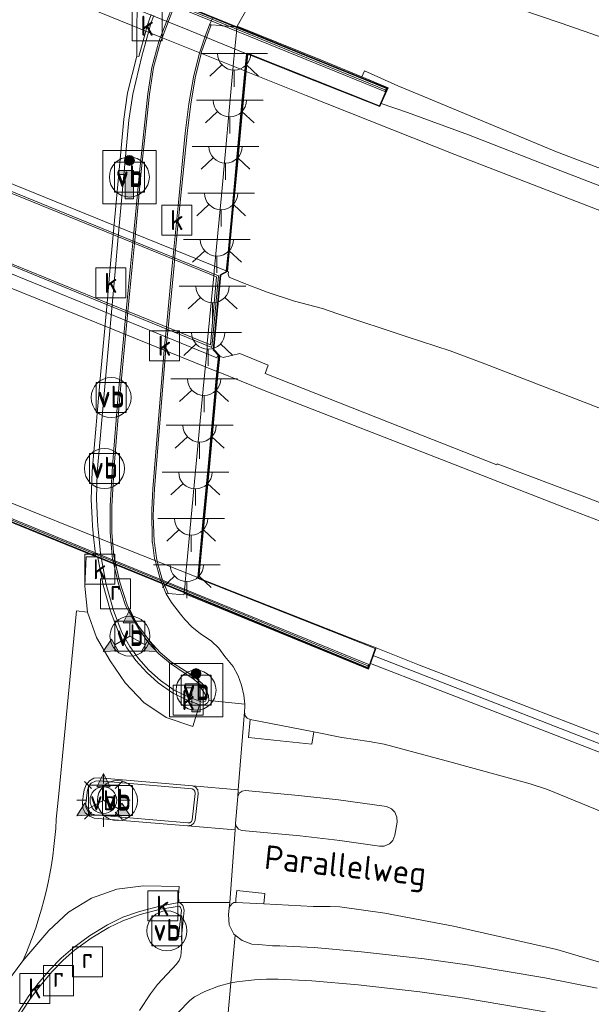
# Model space of a CAD drawing. Header units: metres. Extents: x 153919 to 160124, y 449312 to 452850.
# Tile 44 of 81: x 156067 to 156110, y 451778 to 451852. Entities that reach past the tile are written whole.
import ezdxf
from ezdxf.enums import TextEntityAlignment as Align

# ---------------------------------------------------------------- set-up
doc = ezdxf.new("R2010")
doc.units = ezdxf.units.M
for name, color, linetype, lineweight in [('B-WE-GK-BESCHOEIING_DAMWAND-G', 130, 'GK-BESCHOEIING', 18), ('B-WE-GR-GRAS-GV', 60, 'Continuous', 13), ('B-WE-GR-GROENVOORZIENING-GV', 80, 'Continuous', 18), ('B-WE-GW-TALUD_KRUIN-G', 90, 'Continuous', 18), ('B-WE-IE-MEUBILAIR_WEGMEUBILAIR-GV', 7, 'Continuous', 18), ('B-WE-IE-MEUBILAIR_WEGMEUBILAIR-S', 7, 'Continuous', 25), ('B-WE-IE-MEUBILAIR_WEGMEUBILAIR_VERKEERSBORD-S', 7, 'Continuous', 25), ('B-WE-IE-TERREINAFSCHEIDING_KUNSTMATIG_MUUR-G', 90, 'IE-TERREINAFSCHEIDING-KUNSTMATIG-DICHT', 18), ('B-WE-IE-TERREINAFSCHEIDING_KUNSTMATIG_MUUR-GV', 90, 'Continuous', 18), ('B-WE-KL-ET_LS_OV_LICHTMAST-S', 190, 'Continuous', 25), ('B-WE-KL-ET_LS_OV_LICHTPUNT-S', 190, 'Continuous', 25), ('B-WE-KW-KUNSTWERK-GV', 170, 'Continuous', 18), ('B-WE-OG-TOPOGRAFIE-T18', 7, 'Continuous', 18), ('B-WE-OG-WEG-GV', 7, 'Continuous', 18), ('B-WE-RI-GWA_KOLK-S', 30, 'Continuous', 25), ('B-WE-RI-GWA_RIOOLPUT-S', 30, 'Continuous', 25), ('B-WE-VH-VERHARDING_ASFALT-GV', 252, 'Continuous', 18), ('B-WE-VH-VERHARDING_BETONSTRAATSTEEN-GV', 252, 'Continuous', 18), ('B-WE-VH-VERHARDING_GESLOTEN-GV', 252, 'Continuous', 18), ('B-WE-VH-VERHARDING_OPEN-GV', 252, 'Continuous', 18), ('B-WE-VH-VERHARDING_SIERBESTRATING-GV', 252, 'Continuous', 18)]:
    doc.layers.add(name, color=color, linetype=linetype, lineweight=lineweight)
doc.styles.add('NLCS-ISO', font='NLCS-ISO.ttf')
doc.styles.add('NLCS-ISO-M1000-T18', font='NLCS-ISO.ttf', dxfattribs={"height": 1.8})
doc.linetypes.add('GK-BESCHOEIING', pattern='A,30,-5,[1,NLCS.SHX,S=1,R=0,X=0,Y=0],-5', length=40)
doc.linetypes.add('IE-TERREINAFSCHEIDING-KUNSTMATIG-DICHT', pattern='A,8,-1,[82,NLCS.SHX,S=0.75,R=90,X=0,Y=0],-1', length=10)

# ---------------------------------------------------------------- blocks, each defined once
blk = doc.blocks.new('SIE-WEG_VERKEERSBORD_INFORMATIE-SO')
at = {"linetype": 'ByBlock', "lineweight": 18}
h = blk.add_hatch(color=0, dxfattribs=at)
h.dxf.hatch_style = 1
edge = h.paths.add_edge_path()
edge.add_arc((0, 1.247), 0.373, 0, 360)
h = blk.add_hatch(color=0, dxfattribs=at)
h.dxf.hatch_style = 1
h.paths.add_polyline_path([(0.316, 0.489), (-0.823, 0.489), (-0.823, 0.194), (-0.316, 0.194), (-0.316, -1.62), (0.316, -1.62)])
at = {"color": 0, "linetype": 'ByBlock', "lineweight": 18}
for points in [[(-2, -2), (2, -2), (2, 2), (-2, 2)], [(0.316, 0.489), (-0.823, 0.489), (-0.823, 0.194), (-0.316, 0.194), (-0.316, -1.62), (0.316, -1.62)]]:
    blk.add_lwpolyline(points, close=True, dxfattribs=at)
blk.add_circle((0, 1.247), 0.373, dxfattribs=at)
blk = doc.blocks.new('SIE-WEG_VERKEERSBORD-SO')
at = {"color": 0, "linetype": 'ByBlock', "lineweight": 18}
blk.add_lwpolyline([(-1.125, -1.125), (1.125, -1.125), (1.125, 1.125), (-1.125, 1.125)], close=True, dxfattribs=at)
at = {"color": 0, "linetype": 'ByBlock', "lineweight": 18, "style": 'NLCS-ISO'}
blk.add_text('vb', height=1.5, dxfattribs=at).set_placement((0, 0), align=Align.MIDDLE_CENTER)
blk = doc.blocks.new('SIE-WEG_VERKEERSBORD_WEGWIJZER-SO')
at = {"linetype": 'ByBlock', "lineweight": 18}
h = blk.add_hatch(color=0, dxfattribs=at)
h.dxf.hatch_style = 1
h.paths.add_polyline_path([(0.5, 1), (0, 2), (-0.5, 1)])
h = blk.add_hatch(color=0, dxfattribs=at)
h.dxf.hatch_style = 1
h.paths.add_polyline_path([(-1.384, -0.222), (-2, -1.155), (-0.884, -1.088)])
h = blk.add_hatch(color=0, dxfattribs=at)
h.dxf.hatch_style = 1
h.paths.add_polyline_path([(1.384, -0.222), (2, -1.155), (0.884, -1.088)])
at = {"color": 0, "linetype": 'ByBlock', "lineweight": 18}
for points in [[(0.5, 1), (0, 2), (-0.5, 1)], [(-1.384, -0.222), (-2, -1.155), (-0.884, -1.088)], [(1.384, -0.222), (2, -1.155), (0.884, -1.088)]]:
    blk.add_lwpolyline(points, close=True, dxfattribs=at)
for points in [[(0, 1), (0, 0)], [(-1.134, -0.655), (0, 0)], [(1.134, -0.655), (0, 0)]]:
    blk.add_lwpolyline(points, dxfattribs=at)
blk = doc.blocks.new('SKL-ET_OV_LICHTMAST-SO')
at = {"color": 0, "linetype": 'ByBlock', "lineweight": 18}
for points in [[(0, 2), (0, 1.25)], [(-1.414, 1.414), (-0.884, 0.884)], [(0.884, 0.884), (1.414, 1.414)], [(-1.25, 0), (-2, 0)], [(2, 0), (1.25, 0)], [(-1.414, -1.414), (-0.884, -0.884)], [(0, -1.25), (0, -2)], [(0.884, -0.884), (1.414, -1.414)]]:
    blk.add_lwpolyline(points, dxfattribs=at)
blk.add_circle((0, 0), 1, dxfattribs=at)
blk = doc.blocks.new('SIE-WEG_PAAL_VERKEERSBORD-SO')
at = {"color": 0, "linetype": 'ByBlock', "lineweight": 18}
blk.add_circle((0, 0), 1.5, dxfattribs=at)
at = {"color": 0, "linetype": 'ByBlock', "lineweight": 18, "style": 'NLCS-ISO'}
blk.add_text('vb', height=1.5, dxfattribs=at).set_placement((0, 0.132), align=Align.MIDDLE_CENTER)
blk = doc.blocks.new('SRI-KOLK-SO')
at = {"color": 0, "linetype": 'ByBlock', "lineweight": 18}
blk.add_lwpolyline([(-1.125, -1.125), (1.125, -1.125), (1.125, 1.125), (-1.125, 1.125)], close=True, dxfattribs=at)
at = {"color": 0, "linetype": 'ByBlock', "lineweight": 18, "style": 'NLCS-ISO'}
blk.add_text('k', height=1.5, dxfattribs=at).set_placement((0, 0), align=Align.MIDDLE_CENTER)
blk = doc.blocks.new('SRI-PUT_INSPECTIEPUT_RIOOLPUT-SO')
at = {"color": 0, "linetype": 'ByBlock', "lineweight": 18}
blk.add_lwpolyline([(-1.125, -1.125), (1.125, -1.125), (1.125, 1.125), (-1.125, 1.125)], close=True, dxfattribs=at)
at = {"color": 0, "linetype": 'ByBlock', "lineweight": 18, "style": 'NLCS-ISO'}
blk.add_text('r', height=1.5, dxfattribs=at).set_placement((0, 0.283), align=Align.MIDDLE_CENTER)
blk = doc.blocks.new('SKL-ET_OV_LICHTPUNT-SO')
at = {"color": 0, "linetype": 'ByBlock', "lineweight": 18}
for points in [[(-1.25, 0), (-2.5, 0)], [(1.25, 0), (2.5, 0)], [(-0.915, -0.851), (-1.831, -1.703)], [(0, -1.25), (0, -2.5)], [(0.915, -0.851), (1.831, -1.703)]]:
    blk.add_lwpolyline(points, dxfattribs=at)
blk.add_lwpolyline([(0, 0), (1.25, 0, -1), (-1.25, 0)], format="xyb", close=True, dxfattribs=at)

msp = doc.modelspace()

# ---------------------------------------------------------------- linework, layer by layer
at = {"layer": 'B-WE-GK-BESCHOEIING_DAMWAND-G', "flags": 128}
msp.add_lwpolyline([(156093.583, 451804.371), (156112.652, 451796.973), (156143.76, 451785.253), (156143.77, 451785.249)], dxfattribs=at)
at = {"layer": 'B-WE-GR-GRAS-GV', "flags": 128}
msp.add_lwpolyline([(156131.439, 451832.921), (156142.7, 451828.577), (156143.819, 451837.479), (156134.257, 451841.418), (156126.84, 451844.486), (156118.731, 451847.916), (156107.623, 451851.779), (156095.608, 451855.885), (156092.762, 451856.766), (156090.863, 451856.866), (156089.375, 451856.667), (156087.643, 451856.055), (156086.021, 451854.849), (156083.972, 451852.705), (156083.337, 451851.556), (156089.655, 451849.01), (156092.688, 451847.76), (156092.88, 451848.203), (156095.378, 451847.091), (156097.374, 451846.279), (156107.271, 451842.142), (156119.465, 451837.53)], close=True, dxfattribs=at)
at = {"layer": 'B-WE-GR-GROENVOORZIENING-GV', "flags": 128}
msp.add_lwpolyline([(156092.688, 451847.76), (156094.653, 451846.939), (156094.123, 451845.762), (156096.099, 451845.103), (156100.686, 451843.414), (156107.607, 451840.725), (156119.467, 451836.144), (156131.93, 451831.354), (156144.941, 451826.446), (156142.7, 451828.577), (156131.439, 451832.921), (156119.465, 451837.53), (156107.271, 451842.142), (156097.374, 451846.279), (156095.378, 451847.091), (156092.88, 451848.203)], close=True, dxfattribs=at)
for points in [[(156115.046, 451821.185), (156101.907, 451826.269), (156099.31, 451827.239), (156096.086, 451828.293), (156090.814, 451830.044), (156089.72, 451830.414), (156087.638, 451830.952), (156085.573, 451831.641), (156083.751, 451832.331), (156082.743, 451832.747), (156082.666, 451832.98), (156082.694, 451833.157), (156082.615, 451833.189), (156082.614, 451833.177), (156082.116, 451832.907), (156081.596, 451827.333), (156082.03, 451826.861), (156082.026, 451826.825), (156082.291, 451826.725), (156083.526, 451827.03), (156085.665, 451826.151), (156085.421, 451825.537), (156093.86, 451822.204), (156102.795, 451818.696), (156102.823, 451818.766), (156109.407, 451816.3), (156118.443, 451812.797)], [(156076.023, 451777.813), (156076.84, 451779.067), (156077.371, 451779.751), (156078.783, 451781.281), (156078.985, 451781.56), (156079.119, 451781.884), (156079.189, 451782.768), (156079.166, 451783.335), (156079.367, 451785.319), (156079.273, 451785.667), (156079.122, 451785.818), (156078.97, 451785.891), (156077.527, 451785.621), (156076.006, 451785.235), (156074.754, 451784.804), (156073.61, 451784.236), (156072.268, 451783.412), (156071.011, 451782.485), (156070.152, 451781.731), (156069.293, 451780.863), (156068.382, 451779.806), (156067.712, 451778.902), (156066.944, 451777.716)], [(156082.511, 451775.969), (156082.863, 451779.884), (156081.928, 451779.64), (156080.903, 451779.24), (156080.141, 451778.83), (156079.776, 451778.56), (156078.906, 451777.649)]]:
    msp.add_lwpolyline(points, dxfattribs=at)
at = {"layer": 'B-WE-GW-TALUD_KRUIN-G', "flags": 128}
msp.add_lwpolyline([(156083.337, 451851.556), (156089.655, 451849.01), (156092.688, 451847.76), (156092.88, 451848.203), (156095.378, 451847.091), (156097.374, 451846.279), (156107.271, 451842.142), (156119.465, 451837.53), (156131.439, 451832.921), (156142.7, 451828.577)], dxfattribs=at)
at = {"layer": 'B-WE-IE-MEUBILAIR_WEGMEUBILAIR-GV', "flags": 128}
for points in [[(156076.878, 451852.448), (156076.588, 451851.596), (156076.479, 451851.199), (156075.954, 451849.295), (156075.8, 451849.308), (156075.119, 451846.554), (156074.838, 451844.586), (156074.066, 451836.182), (156074.042, 451835.923), (156073.792, 451833.199), (156073.578, 451830.829), (156073.555, 451830.567), (156073.091, 451825.419), (156072.455, 451818.214), (156072.398, 451816.097), (156072.467, 451814.68), (156072.494, 451814.117), (156072.575, 451813.3), (156072.684, 451812.211), (156072.724, 451811.811), (156072.883, 451811.812), (156072.896, 451811.74), (156073.282, 451809.686), (156073.842, 451807.731), (156074.477, 451806.036), (156075.065, 451804.975), (156075.742, 451804.03), (156076.566, 451803.134), (156077.418, 451802.363), (156078.479, 451801.616), (156079.448, 451801.144), (156080.513, 451800.722), (156080.596, 451800.703), (156080.873, 451800.712), (156081.099, 451800.851), (156081.213, 451801.032), (156081.186, 451801.409), (156081.05, 451801.709), (156080.709, 451802.302), (156080.092, 451802.832), (156079.437, 451803.246), (156078.414, 451803.91), (156077.561, 451804.644), (156076.785, 451805.474), (156075.939, 451806.613), (156075.516, 451807.284), (156075.1, 451808.202), (156074.539, 451809.89), (156074.242, 451811.193), (156074.145, 451811.616), (156074.094, 451811.841), (156074.019, 451812.719), (156073.943, 451813.608), (156073.944, 451814.092), (156073.947, 451815.608), (156074.112, 451818.604), (156074.548, 451823.835), (156075.123, 451829.928), (156075.148, 451830.189), (156075.464, 451833.535), (156075.631, 451835.276), (156075.656, 451835.533), (156076.149, 451840.663), (156076.768, 451846.473), (156077.068, 451848.453), (156077.598, 451850.382), (156077.717, 451850.694), (156078.183, 451851.924), (156078.601, 451853.024)], [(156078.483, 451853.072), (156078.062, 451851.973), (156077.592, 451850.745), (156077.465, 451850.415), (156076.929, 451848.47), (156076.635, 451846.5), (156076.016, 451840.608), (156075.525, 451835.587), (156075.5, 451835.33), (156075.33, 451833.59), (156075.017, 451830.242), (156074.992, 451829.981), (156074.424, 451823.912), (156073.98, 451818.623), (156073.825, 451815.619), (156073.824, 451814.14), (156073.824, 451813.613), (156073.891, 451812.771), (156073.966, 451811.818), (156073.998, 451811.676), (156074.094, 451811.253), (156074.412, 451809.848), (156074.972, 451808.154), (156075.45, 451807.245), (156075.959, 451806.395), (156076.695, 451805.347), (156077.455, 451804.544), (156078.325, 451803.802), (156079.356, 451803.118), (156080.003, 451802.677), (156080.599, 451802.181), (156080.526, 451802.099), (156080.895, 451801.578), (156080.991, 451801.334), (156081.017, 451801.085), (156080.948, 451800.984), (156080.829, 451800.928), (156080.678, 451800.922), (156079.549, 451801.353), (156078.609, 451801.816), (156077.586, 451802.541), (156076.719, 451803.31), (156075.943, 451804.179), (156075.28, 451805.084), (156074.695, 451806.127), (156074.072, 451807.778), (156073.51, 451809.736), (156073.153, 451811.636), (156073.115, 451811.839), (156073.094, 451812.044), (156072.982, 451813.136), (156072.881, 451814.119), (156072.864, 451814.522), (156072.798, 451816.135), (156072.845, 451818.124), (156073.489, 451825.422), (156073.935, 451830.412), (156073.958, 451830.674), (156074.182, 451833.182), (156074.419, 451835.77), (156074.443, 451836.028), (156075.221, 451844.524), (156075.507, 451846.468), (156076.195, 451849.303), (156076.696, 451851.11), (156076.874, 451851.751), (156077.084, 451852.365)], [(156067.121, 451777.596), (156067.886, 451778.777), (156068.454, 451779.526), (156069.44, 451780.706), (156070.285, 451781.573), (156071.136, 451782.325), (156072.395, 451783.217), (156073.724, 451784.019), (156074.761, 451784.537), (156076.056, 451785.009), (156077.578, 451785.389), (156079, 451785.632), (156079.091, 451785.515), (156079.159, 451785.334), (156079.039, 451784.259), (156078.942, 451783.358), (156079.166, 451783.335), (156079.367, 451785.319), (156079.273, 451785.667), (156079.122, 451785.818), (156078.97, 451785.891), (156077.527, 451785.621), (156076.006, 451785.235), (156074.754, 451784.804), (156073.61, 451784.236), (156072.268, 451783.412), (156071.011, 451782.485), (156070.152, 451781.731), (156069.293, 451780.863), (156068.382, 451779.806), (156067.712, 451778.902), (156066.944, 451777.716)]]:
    msp.add_lwpolyline(points, dxfattribs=at)
for points in [[(156077.689, 451810.179), (156077.675, 451810.212), (156077.373, 451811.385), (156077.284, 451811.728), (156077.127, 451812.817), (156077.113, 451812.913), (156077.038, 451814.898), (156077.141, 451816.898), (156077.997, 451827.39), (156078.125, 451828.706), (156078.151, 451828.97), (156078.603, 451833.626), (156078.645, 451834.053), (156078.67, 451834.313), (156079.042, 451838.114), (156079.617, 451843.749), (156079.863, 451845.719), (156080.194, 451847.694), (156080.635, 451849.522), (156080.666, 451849.649), (156081.058, 451850.759), (156081.115, 451850.921), (156081.377, 451851.662), (156081.253, 451851.672), (156080.944, 451850.805), (156080.548, 451849.694), (156080.517, 451849.57), (156080.054, 451847.732), (156079.704, 451845.733), (156079.435, 451843.547), (156078.923, 451838.111), (156078.548, 451834.363), (156078.522, 451834.103), (156078.473, 451833.616), (156078.028, 451829.02), (156078.002, 451828.756), (156077.892, 451827.621), (156077.021, 451816.906), (156076.939, 451815.322), (156076.973, 451812.893), (156076.975, 451812.878), (156077.143, 451811.67), (156077.203, 451811.452), (156077.534, 451810.242), (156077.54, 451810.219), (156077.554, 451810.168), (156077.709, 451809.782), (156077.991, 451809.082), (156078.163, 451809.065), (156077.889, 451809.708), (156077.7, 451810.154)], [(156080.181, 451792.066), (156080.413, 451794.045), (156080.38, 451794.334), (156080.22, 451794.545), (156079.975, 451794.638), (156072.988, 451795.238), (156072.584, 451795.206), (156072.253, 451795.02), (156072.006, 451794.718), (156071.86, 451794.353), (156071.8, 451793.858), (156071.741, 451793.364), (156071.773, 451792.963), (156071.951, 451792.615), (156072.268, 451792.37), (156072.62, 451792.228), (156079.615, 451791.646), (156079.912, 451791.698), (156080.091, 451791.855)], [(156072.139, 451792.762), (156071.989, 451793.045), (156071.978, 451793.335), (156072.111, 451794.328), (156072.222, 451794.636), (156072.399, 451794.845), (156072.71, 451794.979), (156072.971, 451795.004), (156079.96, 451794.407), (156080.095, 451794.345), (156080.166, 451794.239), (156080.187, 451794.075), (156079.953, 451792.085), (156079.9, 451791.978), (156079.778, 451791.875), (156079.635, 451791.865), (156072.653, 451792.473), (156072.346, 451792.57)]]:
    msp.add_lwpolyline(points, close=True, dxfattribs=at)
at = {"layer": 'B-WE-IE-TERREINAFSCHEIDING_KUNSTMATIG_MUUR-G', "flags": 128}
for points in [[(156025.66, 451874.767), (156036.208, 451870.487), (156055.232, 451862.76), (156065.028, 451858.763), (156084.032, 451851.03), (156094.435, 451846.785)], [(156093.124, 451803.64), (156080.077, 451809.007), (156068.41, 451813.755), (156056.13, 451818.744), (156043.878, 451823.733), (156032.222, 451828.475), (156020.366, 451833.322)]]:
    msp.add_lwpolyline(points, dxfattribs=at)
msp.add_lwpolyline([(156034.366, 451846.663), (156034.869, 451852.014), (156043.693, 451848.419), (156055.954, 451843.423), (156065.765, 451839.436), (156075.607, 451835.418), (156081.936, 451832.857), (156081.435, 451827.494), (156075.071, 451830.084), (156065.246, 451834.091), (156052.969, 451839.083), (156040.687, 451844.077)], close=True, dxfattribs=at)
at = {"layer": 'B-WE-IE-TERREINAFSCHEIDING_KUNSTMATIG_MUUR-GV', "flags": 128}
for points in [[(156025.676, 451874.895), (156025.579, 451874.664), (156094.416, 451846.658), (156094.519, 451846.885), (156084.079, 451851.146), (156065.075, 451858.879), (156055.279, 451862.876), (156036.255, 451870.603)], [(156093.199, 451803.745), (156020.381, 451833.451), (156020.282, 451833.221), (156032.175, 451828.359), (156043.831, 451823.617), (156056.083, 451818.628), (156068.363, 451813.639), (156080.03, 451808.891), (156093.115, 451803.509)], [(156144.004, 451785.851), (156136.177, 451788.778), (156127.966, 451791.837), (156120.245, 451794.751), (156112.904, 451797.552), (156104.732, 451800.705), (156097.013, 451803.688), (156093.744, 451804.972), (156093.326, 451803.803), (156112.431, 451796.413), (156128.088, 451790.473), (156143.553, 451784.691), (156143.864, 451785.492)]]:
    msp.add_lwpolyline(points, close=True, dxfattribs=at)
at = {"layer": 'B-WE-KW-KUNSTWERK-GV', "flags": 128}
msp.add_lwpolyline([(156034.76, 451852.193), (156034.233, 451846.582), (156033.751, 451846.292), (156032.18, 451829.812), (156020.81, 451834.578), (156020.216, 451833.194), (156032.156, 451828.313), (156043.812, 451823.571), (156056.064, 451818.582), (156068.344, 451813.593), (156080.011, 451808.845), (156093.144, 451803.443), (156093.681, 451804.943), (156080.417, 451810.174), (156081.978, 451826.844), (156081.544, 451827.315), (156082.069, 451832.938), (156082.567, 451833.208), (156084.074, 451849.493), (156084.078, 451849.532), (156093.997, 451845.603), (156094.586, 451846.912), (156084.098, 451851.192), (156065.094, 451858.925)], dxfattribs=at)
for points in [[(156075.125, 451830.198), (156065.294, 451834.207), (156053.016, 451839.203), (156040.736, 451844.201), (156034.695, 451846.656), (156034.505, 451846.733), (156034.987, 451851.814), (156035.181, 451851.735), (156043.642, 451848.296), (156055.914, 451843.308), (156065.712, 451839.315), (156075.536, 451835.315), (156081.793, 451832.776), (156081.339, 451827.676)], [(156079.363, 451809.056), (156093.174, 451803.377), (156093.326, 451803.803), (156093.744, 451804.972), (156091.806, 451805.736), (156080.47, 451810.206), (156080.912, 451814.927), (156081.249, 451818.522), (156081.585, 451822.107), (156081.869, 451825.139), (156081.918, 451825.659), (156082.026, 451826.825), (156082.03, 451826.861), (156081.596, 451827.333), (156082.116, 451832.907), (156082.614, 451833.177), (156082.615, 451833.189), (156082.743, 451834.575), (156083.018, 451837.542), (156083.352, 451841.152), (156083.683, 451844.722), (156084.002, 451848.17), (156084.121, 451849.461), (156087.142, 451848.277), (156094.023, 451845.539), (156094.123, 451845.762), (156094.653, 451846.939), (156092.688, 451847.76), (156089.655, 451849.01), (156083.337, 451851.556), (156083.313, 451851.512), (156083.313, 451851.511), (156083.28, 451851.161), (156083.276, 451851.112), (156083.182, 451850.091), (156083.165, 451849.903), (156083.041, 451848.556), (156082.15, 451838.875), (156081.622, 451833.225), (156081.613, 451833.123), (156081.588, 451832.859), (156081.094, 451827.775), (156081.088, 451827.501), (156081.074, 451827.356), (156080.807, 451824.658), (156079.618, 451811.818), (156079.498, 451810.539), (156079.479, 451810.37), (156079.467, 451810.237), (156079.399, 451809.485), (156079.397, 451809.464), (156079.362, 451809.109), (156079.357, 451809.059)]]:
    msp.add_lwpolyline(points, close=True, dxfattribs=at)
at = {"layer": 'B-WE-OG-WEG-GV', "flags": 128}
for points in [[(156095.608, 451855.885), (156107.623, 451851.779), (156118.731, 451847.916)], [(156081.527, 451852.239), (156081.379, 451851.934), (156081.361, 451851.896), (156081.253, 451851.672), (156081.377, 451851.662), (156082.063, 451851.608), (156082.209, 451851.597), (156083.281, 451851.513), (156083.313, 451851.512), (156083.337, 451851.556), (156083.972, 451852.705)], [(156112.431, 451796.413), (156093.326, 451803.803), (156093.174, 451803.377), (156079.363, 451809.056), (156079.357, 451809.059), (156079.347, 451808.948), (156078.163, 451809.065), (156077.991, 451809.082), (156078.008, 451809.039), (156078.42, 451808.377), (156079.09, 451807.502), (156079.41, 451807.115), (156079.951, 451806.523), (156080.571, 451806.044), (156081.398, 451805.488), (156081.969, 451804.968), (156082.418, 451804.344), (156083.022, 451803.571), (156083.407, 451802.896), (156083.671, 451802.176), (156083.84, 451801.433), (156083.898, 451800.762), (156083.913, 451800.585), (156083.887, 451800.181), (156083.937, 451799.896), (156084.083, 451799.717), (156084.301, 451799.622), (156089.072, 451798.679), (156091.174, 451798.263), (156093.23, 451797.969), (156094.353, 451797.753), (156099.01, 451796.51), (156105.306, 451794.803), (156106.587, 451794.377), (156111.166, 451792.504)], [(156111.848, 451781.018), (156107.293, 451782.377), (156099.541, 451784.13), (156094.395, 451785.111), (156091.028, 451785.581), (156090.294, 451785.594), (156089.026, 451785.603), (156085.34, 451785.8), (156083.236, 451785.912), (156083.076, 451785.892), (156082.926, 451785.794), (156082.822, 451785.677), (156082.743, 451785.472), (156082.676, 451784.99), (156082.741, 451784.216), (156083.095, 451783.526), (156083.185, 451783.454), (156083.701, 451783.042), (156084.431, 451782.784), (156084.96, 451782.746), (156085.975, 451782.647), (156086.542, 451782.656), (156089.115, 451782.524), (156092.646, 451782.21), (156097.352, 451781.675), (156100.758, 451781.193), (156106.41, 451780.248), (156110.324, 451779.487)], [(156082.863, 451779.884), (156082.511, 451775.969), (156084.796, 451776.354), (156089.745, 451776.063), (156115.291, 451773.37), (156119.366, 451772.206), (156127.503, 451768.276), (156204.858, 451725.354), (156233.388, 451710.518), (156244.288, 451706.111), (156257.914, 451700.601)], [(156112.884, 451776.249), (156109.774, 451777.047), (156105.965, 451777.788), (156100.377, 451778.722), (156097.036, 451779.195), (156092.394, 451779.723), (156088.94, 451780.03), (156086.414, 451780.159)]]:
    msp.add_lwpolyline(points, dxfattribs=at)
at = {"layer": 'B-WE-OG-WEG-GV'}
msp.add_lwpolyline([(156086.414, 451780.159, 0.045351), (156082.863, 451779.884)], format="xyb", dxfattribs=at)
at = {"layer": 'B-WE-VH-VERHARDING_ASFALT-GV', "flags": 128}
for points in [[(156111.166, 451792.504), (156106.587, 451794.377), (156105.306, 451794.803), (156099.01, 451796.51), (156094.353, 451797.753), (156093.23, 451797.969), (156091.174, 451798.263), (156089.072, 451798.679), (156088.928, 451797.76), (156084.185, 451798.255), (156084.301, 451799.622), (156084.083, 451799.717), (156083.937, 451799.896), (156083.887, 451800.181), (156083.415, 451794.338), (156083.374, 451793.837), (156083.484, 451794.08), (156083.698, 451794.254), (156083.93, 451794.293), (156087.929, 451793.928), (156090.92, 451793.603), (156094.525, 451793.094), (156094.901, 451792.92), (156095.16, 451792.669), (156095.307, 451792.305), (156095.326, 451791.921), (156095.162, 451790.944), (156094.994, 451790.549), (156094.747, 451790.29), (156094.365, 451790.12), (156094.012, 451790.123), (156091.038, 451790.552), (156088.059, 451790.892), (156083.692, 451791.307), (156083.439, 451791.403), (156083.257, 451791.611), (156083.216, 451791.83), (156083.18, 451791.35), (156082.774, 451785.892), (156082.743, 451785.472), (156082.822, 451785.677), (156082.926, 451785.794), (156083.076, 451785.892), (156083.236, 451785.912), (156083.246, 451786.152), (156083.304, 451786.806), (156085.415, 451786.576), (156085.34, 451785.8), (156089.026, 451785.603), (156090.294, 451785.594), (156091.028, 451785.581), (156094.395, 451785.111), (156099.541, 451784.13), (156107.293, 451782.377), (156111.848, 451781.018)], [(156110.324, 451779.487), (156106.41, 451780.248), (156100.758, 451781.193), (156097.352, 451781.675), (156092.646, 451782.21), (156089.115, 451782.524), (156086.542, 451782.656), (156085.975, 451782.647), (156084.96, 451782.746), (156084.431, 451782.784), (156083.701, 451783.042), (156083.185, 451783.454), (156082.863, 451779.884)], [(156086.414, 451780.159), (156088.94, 451780.03), (156092.394, 451779.723), (156097.036, 451779.195), (156100.377, 451778.722), (156105.965, 451777.788), (156109.774, 451777.047), (156112.884, 451776.249)]]:
    msp.add_lwpolyline(points, dxfattribs=at)
at = {"layer": 'B-WE-VH-VERHARDING_ASFALT-GV'}
msp.add_lwpolyline([(156082.863, 451779.884, -0.045351), (156086.414, 451780.159)], format="xyb", dxfattribs=at)
at = {"layer": 'B-WE-VH-VERHARDING_BETONSTRAATSTEEN-GV', "flags": 128}
msp.add_lwpolyline([(156083.692, 451791.307), (156088.059, 451790.892), (156091.038, 451790.552), (156094.012, 451790.123), (156094.365, 451790.12), (156094.747, 451790.29), (156094.994, 451790.549), (156095.162, 451790.944), (156095.326, 451791.921), (156095.307, 451792.305), (156095.16, 451792.669), (156094.901, 451792.92), (156094.525, 451793.094), (156090.92, 451793.603), (156087.929, 451793.928), (156083.93, 451794.293), (156083.698, 451794.254), (156083.484, 451794.08), (156083.374, 451793.837), (156083.216, 451791.83), (156083.257, 451791.611), (156083.439, 451791.403)], close=True, dxfattribs=at)
at = {"layer": 'B-WE-VH-VERHARDING_GESLOTEN-GV', "flags": 128}
for points in [[(156083.905, 451848.209), (156084.024, 451849.5), (156079.211, 451851.451), (156071.893, 451854.412), (156064.667, 451857.349), (156057.4, 451860.33), (156050.016, 451863.375), (156042.665, 451866.427), (156035.902, 451869.234), (156035.784, 451867.914), (156044.402, 451864.309), (156055.9, 451859.53), (156066.841, 451855.127), (156077.668, 451850.714)], [(156083.905, 451848.209), (156077.668, 451850.714), (156066.841, 451855.127), (156055.9, 451859.53), (156044.402, 451864.309), (156035.784, 451867.914), (156035.476, 451864.47), (156035.154, 451860.873), (156034.831, 451857.269), (156034.562, 451854.261), (156034.42, 451852.677), (156034.492, 451852.768), (156038.99, 451850.927), (156044.936, 451848.499), (156053.133, 451845.165), (156060.561, 451842.132), (156068.295, 451838.994), (156075.525, 451836.047), (156082.507, 451833.232), (156082.52, 451833.239), (156082.647, 451834.613), (156082.922, 451837.58), (156083.256, 451841.19), (156083.586, 451844.761)], [(156144.941, 451826.446), (156131.93, 451831.354), (156119.467, 451836.144), (156107.607, 451840.725), (156100.686, 451843.414), (156096.099, 451845.103), (156094.123, 451845.762), (156094.023, 451845.539), (156087.142, 451848.277), (156084.121, 451849.461), (156084.002, 451848.17), (156088.504, 451846.361), (156099.649, 451841.946), (156110.643, 451837.706), (156122.013, 451833.305), (156133.366, 451828.911), (156144.576, 451824.708)], [(156081.821, 451825.698), (156081.926, 451826.826), (156081.876, 451826.882), (156081.812, 451826.714), (156077.323, 451828.568), (156069.956, 451831.567), (156062.581, 451834.563), (156055.211, 451837.568), (156047.854, 451840.577), (156040.483, 451843.563), (156033.809, 451846.268), (156033.799, 451846.262), (156033.716, 451845.398), (156040.329, 451842.624), (156051.465, 451837.983), (156062.716, 451833.398), (156073.978, 451828.856)], [(156081.821, 451825.698), (156073.978, 451828.856), (156062.716, 451833.398), (156051.465, 451837.983), (156040.329, 451842.624), (156033.716, 451845.398), (156033.658, 451844.788), (156033.373, 451841.795), (156033.024, 451838.137), (156032.682, 451834.553), (156032.231, 451829.818), (156035.465, 451828.481), (156042.523, 451825.554), (156049.942, 451822.507), (156058.031, 451819.206), (156065.946, 451816.01), (156073.521, 451812.965), (156080.373, 451810.245), (156080.815, 451814.965), (156081.152, 451818.561), (156081.488, 451822.145), (156081.772, 451825.177)], [(156146.77, 451802.115), (156136.831, 451805.825), (156127.947, 451809.169), (156118.443, 451812.797), (156109.407, 451816.3), (156102.823, 451818.766), (156102.795, 451818.696), (156093.86, 451822.204), (156085.421, 451825.537), (156085.665, 451826.151), (156083.526, 451827.03), (156082.291, 451826.725), (156082.026, 451826.825), (156081.918, 451825.659), (156085.363, 451824.271), (156096.596, 451819.886), (156108.003, 451815.444), (156119.018, 451811.244), (156130.473, 451806.832), (156141.769, 451802.6)], [(156136.177, 451788.778), (156144.004, 451785.851), (156141.769, 451802.6), (156130.473, 451806.832), (156119.018, 451811.244), (156108.003, 451815.444), (156096.596, 451819.886), (156085.363, 451824.271), (156081.918, 451825.659), (156081.869, 451825.139), (156081.585, 451822.107), (156081.249, 451818.522), (156080.912, 451814.927), (156080.47, 451810.206), (156091.806, 451805.736), (156093.744, 451804.972), (156097.013, 451803.688), (156104.732, 451800.705), (156112.904, 451797.552), (156120.245, 451794.751), (156127.966, 451791.837)], [(156072.724, 451811.811), (156072.005, 451811.792), (156071.924, 451809.611), (156072.121, 451807.66), (156072.801, 451805.758), (156073.801, 451804.006), (156074.937, 451802.353), (156076.337, 451800.874), (156078.012, 451799.759), (156080.013, 451799.08), (156080.513, 451800.722), (156079.448, 451801.144), (156078.479, 451801.616), (156077.418, 451802.363), (156076.566, 451803.134), (156075.742, 451804.03), (156075.065, 451804.975), (156074.477, 451806.036), (156073.842, 451807.731), (156073.282, 451809.686), (156072.896, 451811.74), (156072.883, 451811.812)], [(156080.413, 451794.045), (156080.181, 451792.066), (156080.091, 451791.855), (156079.912, 451791.698), (156079.615, 451791.646), (156083.18, 451791.35), (156083.216, 451791.83), (156083.374, 451793.837), (156083.415, 451794.338), (156079.975, 451794.638), (156080.22, 451794.545), (156080.38, 451794.334)]]:
    msp.add_lwpolyline(points, close=True, dxfattribs=at)
for points in [[(156069.77, 451792.134), (156069.953, 451794.032), (156071.277, 451807.751), (156072.121, 451807.66), (156071.924, 451809.611), (156072.005, 451811.792), (156072.724, 451811.811), (156072.684, 451812.211), (156072.575, 451813.3), (156072.494, 451814.117), (156072.467, 451814.68), (156072.398, 451816.097), (156072.455, 451818.214), (156073.091, 451825.419), (156073.555, 451830.567), (156073.578, 451830.829), (156073.792, 451833.199), (156074.042, 451835.923), (156074.066, 451836.182), (156074.838, 451844.586), (156075.119, 451846.554), (156075.8, 451849.308), (156075.822, 451851.466), (156075.837, 451852.866)], [(156078.601, 451853.024), (156078.183, 451851.924), (156077.717, 451850.694), (156077.598, 451850.382), (156077.068, 451848.453), (156076.768, 451846.473), (156076.149, 451840.663), (156075.656, 451835.533), (156075.631, 451835.276), (156075.464, 451833.535), (156075.148, 451830.189), (156075.123, 451829.928), (156074.548, 451823.835), (156074.112, 451818.604), (156073.947, 451815.608), (156073.944, 451814.092), (156073.943, 451813.608), (156074.019, 451812.719), (156074.094, 451811.841), (156074.145, 451811.616), (156074.242, 451811.193), (156074.539, 451809.89), (156075.1, 451808.202), (156075.516, 451807.284), (156075.939, 451806.613), (156076.785, 451805.474), (156077.561, 451804.644), (156078.414, 451803.91), (156079.437, 451803.246), (156080.092, 451802.832), (156080.709, 451802.302), (156081.05, 451801.709), (156081.186, 451801.409), (156081.213, 451801.032), (156083.898, 451800.762), (156083.84, 451801.433), (156083.671, 451802.176), (156083.407, 451802.896), (156083.022, 451803.571), (156082.418, 451804.344), (156081.969, 451804.968), (156081.398, 451805.488), (156080.571, 451806.044), (156079.951, 451806.523), (156079.41, 451807.115), (156079.09, 451807.502), (156078.42, 451808.377), (156078.008, 451809.039), (156077.991, 451809.082), (156077.709, 451809.782), (156077.554, 451810.168), (156077.54, 451810.219), (156077.534, 451810.242), (156077.203, 451811.452), (156077.143, 451811.67), (156076.975, 451812.878), (156076.973, 451812.893), (156076.939, 451815.322), (156077.021, 451816.906), (156077.892, 451827.621), (156078.002, 451828.756), (156078.028, 451829.02), (156078.473, 451833.616), (156078.522, 451834.103), (156078.548, 451834.363), (156078.923, 451838.111), (156079.435, 451843.547), (156079.704, 451845.733), (156080.054, 451847.732), (156080.517, 451849.57), (156080.548, 451849.694), (156080.944, 451850.805), (156081.253, 451851.672), (156081.361, 451851.896), (156081.379, 451851.934), (156081.527, 451852.239)], [(156075.837, 451852.866), (156075.822, 451851.466), (156075.8, 451849.308), (156075.954, 451849.295), (156076.479, 451851.199), (156076.588, 451851.596), (156076.878, 451852.448)], [(156110.643, 451837.706), (156099.649, 451841.946), (156088.504, 451846.361), (156084.002, 451848.17), (156083.683, 451844.722), (156083.352, 451841.152), (156083.018, 451837.542), (156082.743, 451834.575), (156082.615, 451833.189), (156082.694, 451833.157), (156082.666, 451832.98), (156082.743, 451832.747), (156083.751, 451832.331), (156085.573, 451831.641), (156087.638, 451830.952), (156089.72, 451830.414), (156090.814, 451830.044), (156096.086, 451828.293), (156099.31, 451827.239), (156101.907, 451826.269), (156115.046, 451821.185)], [(156081.213, 451801.032), (156081.099, 451800.851), (156080.873, 451800.712), (156080.596, 451800.703), (156080.513, 451800.722), (156080.013, 451799.08), (156078.012, 451799.759), (156076.337, 451800.874), (156074.937, 451802.353), (156073.801, 451804.006), (156072.801, 451805.758), (156072.121, 451807.66), (156071.277, 451807.751), (156069.953, 451794.032), (156069.77, 451792.134)], [(156067.274, 451781.533), (156069.212, 451783.795), (156070.693, 451785.178), (156072.416, 451786.232), (156074.306, 451786.902), (156076.303, 451787.14), (156078.979, 451787.102), (156078.946, 451786.443), (156078.97, 451785.891), (156082.774, 451785.892), (156083.18, 451791.35), (156079.615, 451791.646), (156072.62, 451792.228), (156072.268, 451792.37), (156071.951, 451792.615), (156071.773, 451792.963), (156071.741, 451793.364), (156071.8, 451793.858), (156071.86, 451794.353), (156072.006, 451794.718), (156072.253, 451795.02), (156072.584, 451795.206), (156072.988, 451795.238), (156079.975, 451794.638), (156083.415, 451794.338), (156083.887, 451800.181), (156083.913, 451800.585), (156083.898, 451800.762), (156081.213, 451801.032)], [(156066.944, 451777.716), (156067.712, 451778.902), (156068.382, 451779.806), (156069.293, 451780.863), (156070.152, 451781.731), (156071.011, 451782.485), (156072.268, 451783.412), (156073.61, 451784.236), (156074.754, 451784.804), (156076.006, 451785.235), (156077.527, 451785.621), (156078.97, 451785.891), (156078.946, 451786.443), (156078.979, 451787.102), (156076.303, 451787.14), (156074.306, 451786.902), (156072.416, 451786.232), (156070.693, 451785.178), (156069.212, 451783.795), (156067.274, 451781.533), (156066.062, 451779.908), (156065.004, 451778.204)], [(156078.906, 451777.649), (156079.776, 451778.56), (156080.141, 451778.83), (156080.903, 451779.24), (156081.928, 451779.64), (156082.863, 451779.884), (156083.185, 451783.454), (156083.095, 451783.526), (156082.741, 451784.216), (156082.676, 451784.99), (156082.743, 451785.472), (156082.774, 451785.892), (156078.97, 451785.891), (156079.122, 451785.818), (156079.273, 451785.667), (156079.367, 451785.319), (156079.166, 451783.335), (156079.189, 451782.768), (156079.119, 451781.884), (156078.985, 451781.56), (156078.783, 451781.281), (156077.371, 451779.751), (156076.84, 451779.067), (156076.023, 451777.813)], [(156065.004, 451778.204), (156066.062, 451779.908), (156067.274, 451781.533)]]:
    msp.add_lwpolyline(points, dxfattribs=at)
at = {"layer": 'B-WE-VH-VERHARDING_GESLOTEN-GV'}
for points in [[(156069.77, 451792.134, -0.091514), (156067.274, 451781.533)], [(156067.274, 451781.533, 0.091514), (156069.77, 451792.134)]]:
    msp.add_lwpolyline(points, format="xyb", dxfattribs=at)
at = {"layer": 'B-WE-VH-VERHARDING_OPEN-GV', "flags": 128}
msp.add_lwpolyline([(156076.878, 451852.448), (156076.588, 451851.596), (156076.479, 451851.199), (156075.954, 451849.295), (156075.8, 451849.308), (156075.119, 451846.554), (156074.838, 451844.586), (156074.066, 451836.182), (156074.042, 451835.923), (156073.792, 451833.199), (156073.578, 451830.829), (156073.555, 451830.567), (156073.091, 451825.419), (156072.455, 451818.214), (156072.398, 451816.097), (156072.467, 451814.68), (156072.494, 451814.117), (156072.575, 451813.3), (156072.684, 451812.211), (156072.724, 451811.811), (156072.883, 451811.812), (156072.896, 451811.74), (156073.282, 451809.686), (156073.842, 451807.731), (156074.477, 451806.036), (156075.065, 451804.975), (156075.742, 451804.03), (156076.566, 451803.134), (156077.418, 451802.363), (156078.479, 451801.616), (156079.448, 451801.144), (156080.513, 451800.722), (156080.596, 451800.703), (156080.873, 451800.712), (156081.099, 451800.851), (156081.213, 451801.032), (156081.186, 451801.409), (156081.05, 451801.709), (156080.709, 451802.302), (156080.092, 451802.832), (156079.437, 451803.246), (156078.414, 451803.91), (156077.561, 451804.644), (156076.785, 451805.474), (156075.939, 451806.613), (156075.516, 451807.284), (156075.1, 451808.202), (156074.539, 451809.89), (156074.242, 451811.193), (156074.145, 451811.616), (156074.094, 451811.841), (156074.019, 451812.719), (156073.943, 451813.608), (156073.944, 451814.092), (156073.947, 451815.608), (156074.112, 451818.604), (156074.548, 451823.835), (156075.123, 451829.928), (156075.148, 451830.189), (156075.464, 451833.535), (156075.631, 451835.276), (156075.656, 451835.533), (156076.149, 451840.663), (156076.768, 451846.473), (156077.068, 451848.453), (156077.598, 451850.382), (156077.717, 451850.694), (156078.183, 451851.924), (156078.601, 451853.024)], dxfattribs=at)
for points in [[(156083.281, 451851.513), (156082.209, 451851.597), (156082.063, 451851.608), (156081.377, 451851.662), (156081.253, 451851.672), (156080.944, 451850.805), (156080.548, 451849.694), (156080.517, 451849.57), (156080.054, 451847.732), (156079.704, 451845.733), (156079.435, 451843.547), (156078.923, 451838.111), (156078.548, 451834.363), (156078.522, 451834.103), (156078.473, 451833.616), (156078.028, 451829.02), (156078.002, 451828.756), (156077.892, 451827.621), (156077.021, 451816.906), (156076.939, 451815.322), (156076.973, 451812.893), (156076.975, 451812.878), (156077.143, 451811.67), (156077.203, 451811.452), (156077.534, 451810.242), (156077.54, 451810.219), (156077.554, 451810.168), (156077.709, 451809.782), (156077.991, 451809.082), (156078.163, 451809.065), (156079.347, 451808.948), (156079.357, 451809.059), (156079.362, 451809.109), (156079.397, 451809.464), (156079.399, 451809.485), (156079.467, 451810.237), (156079.479, 451810.37), (156079.498, 451810.539), (156079.618, 451811.818), (156080.807, 451824.658), (156081.074, 451827.356), (156081.088, 451827.501), (156081.094, 451827.775), (156081.588, 451832.859), (156081.613, 451833.123), (156081.622, 451833.225), (156082.15, 451838.875), (156083.041, 451848.556), (156083.165, 451849.903), (156083.182, 451850.091), (156083.276, 451851.112), (156083.28, 451851.161), (156083.313, 451851.511), (156083.313, 451851.512)], [(156080.181, 451792.066), (156080.413, 451794.045), (156080.38, 451794.334), (156080.22, 451794.545), (156079.975, 451794.638), (156072.988, 451795.238), (156072.584, 451795.206), (156072.253, 451795.02), (156072.006, 451794.718), (156071.86, 451794.353), (156071.8, 451793.858), (156071.741, 451793.364), (156071.773, 451792.963), (156071.951, 451792.615), (156072.268, 451792.37), (156072.62, 451792.228), (156079.615, 451791.646), (156079.912, 451791.698), (156080.091, 451791.855)]]:
    msp.add_lwpolyline(points, close=True, dxfattribs=at)
at = {"layer": 'B-WE-VH-VERHARDING_SIERBESTRATING-GV', "flags": 128}
for points in [[(156084.301, 451799.622), (156084.185, 451798.255), (156088.928, 451797.76), (156089.072, 451798.679)], [(156083.236, 451785.912), (156085.34, 451785.8), (156085.415, 451786.576), (156083.304, 451786.806), (156083.246, 451786.152)]]:
    msp.add_lwpolyline(points, close=True, dxfattribs=at)

# ---------------------------------------------------------------- block references
at = {"layer": 'B-WE-IE-MEUBILAIR_WEGMEUBILAIR-S'}
for name, p in [('SIE-WEG_PAAL_VERKEERSBORD-SO', (156075.254, 451840.256)), ('SIE-WEG_VERKEERSBORD-SO', (156075.254, 451840.256)), ('SIE-WEG_PAAL_VERKEERSBORD-SO', (156073.885, 451823.733)), ('SIE-WEG_VERKEERSBORD-SO', (156073.885, 451823.733)), ('SIE-WEG_PAAL_VERKEERSBORD-SO', (156073.381, 451818.412)), ('SIE-WEG_VERKEERSBORD-SO', (156073.381, 451818.412)), ('SIE-WEG_PAAL_VERKEERSBORD-SO', (156075.298, 451805.856)), ('SIE-WEG_VERKEERSBORD-SO', (156075.298, 451805.856)), ('SIE-WEG_PAAL_VERKEERSBORD-SO', (156080.249, 451801.802)), ('SIE-WEG_VERKEERSBORD-SO', (156080.249, 451801.802)), ('SIE-WEG_VERKEERSBORD-SO', (156073.303, 451793.561)), ('SIE-WEG_PAAL_VERKEERSBORD-SO', (156074.357, 451793.538)), ('SIE-WEG_VERKEERSBORD-SO', (156074.357, 451793.538)), ('SIE-WEG_PAAL_VERKEERSBORD-SO', (156078.067, 451783.778)), ('SIE-WEG_VERKEERSBORD-SO', (156078.067, 451783.778))]:
    msp.add_blockref(name, p, dxfattribs=at)
at = {"layer": 'B-WE-IE-MEUBILAIR_WEGMEUBILAIR_VERKEERSBORD-S'}
for name, p in [('SIE-WEG_VERKEERSBORD_INFORMATIE-SO', (156075.254, 451840.256)), ('SIE-WEG_VERKEERSBORD_WEGWIJZER-SO', (156075.298, 451805.856)), ('SIE-WEG_VERKEERSBORD_INFORMATIE-SO', (156080.249, 451801.802)), ('SIE-WEG_VERKEERSBORD_WEGWIJZER-SO', (156073.303, 451793.561))]:
    msp.add_blockref(name, p, dxfattribs=at)
at = {"layer": 'B-WE-KL-ET_LS_OV_LICHTMAST-S'}
msp.add_blockref('SKL-ET_OV_LICHTMAST-SO', (156073.303, 451793.561), dxfattribs=at)
at = {"layer": 'B-WE-KL-ET_LS_OV_LICHTPUNT-S'}
for p in [(156083.107, 451849.517), (156082.781, 451846.012), (156082.461, 451842.556), (156082.133, 451839.05), (156081.816, 451835.586), (156081.496, 451832.081), (156081.166, 451828.6), (156080.854, 451825.149), (156080.522, 451821.653), (156080.199, 451818.137), (156079.884, 451814.684), (156079.559, 451811.198)]:
    msp.add_blockref('SKL-ET_OV_LICHTPUNT-SO', p, dxfattribs=at)
at = {"layer": 'B-WE-RI-GWA_KOLK-S'}
for p in [(156076.588, 451851.596), (156078.815, 451837.036), (156073.858, 451832.325), (156077.892, 451827.621), (156073.027, 451810.868), (156079.67, 451801.069), (156077.757, 451785.658), (156068.162, 451779.465)]:
    msp.add_blockref('SRI-KOLK-SO', p, dxfattribs=at)
at = {"layer": 'B-WE-RI-GWA_RIOOLPUT-S'}
for p in [(156074.221, 451809.034), (156072.105, 451781.452), (156069.937, 451780.043)]:
    msp.add_blockref('SRI-PUT_INSPECTIEPUT_RIOOLPUT-SO', p, dxfattribs=at)

# ---------------------------------------------------------------- texts
at = {"layer": 'B-WE-OG-TOPOGRAFIE-T18', "style": 'NLCS-ISO-M1000-T18'}
msp.add_text('Parallelweg', height=1.8, rotation=354, dxfattribs=at).set_placement((156091.427, 451788.41), align=Align.MIDDLE)

doc.saveas('drawing.dxf')
